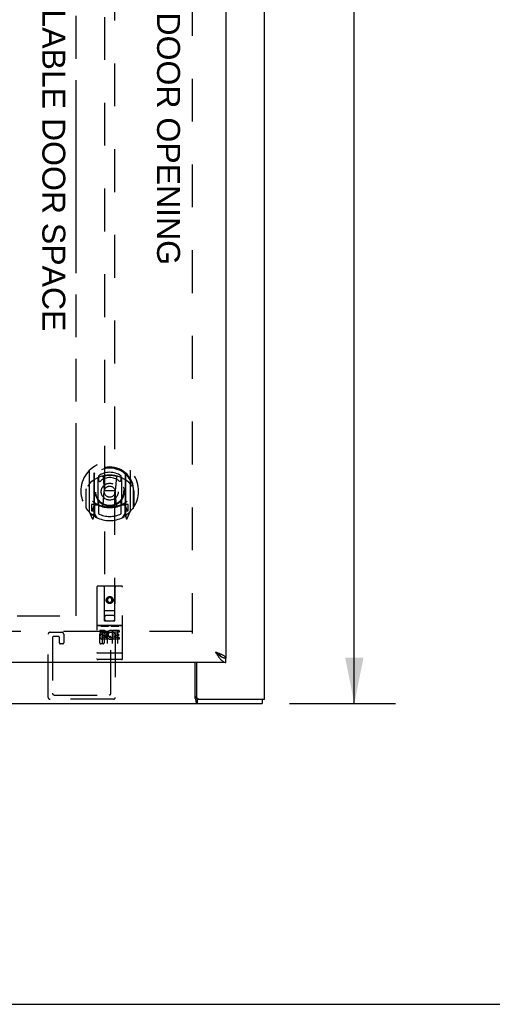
# Model space of a CAD drawing. Header units: inches. Extents: x 0 to 189, y 0 to 122.
# Tile 15 of 35: x 89 to 100, y 0 to 24. Entities that reach past the tile are written whole.
import ezdxf

# ---------------------------------------------------------------- set-up
doc = ezdxf.new("R2010")
doc.units = ezdxf.units.IN
doc.header["$LTSCALE"] = 10.388889
doc.header["$MEASUREMENT"] = 0
doc.linetypes.add('HIDDEN', pattern=[0.2, 0.1, -0.1])
doc.linetypes.add('PHANTOM', pattern=[0.8, 0.45, -0.05, 0.1, -0.05, 0.1, -0.05])
doc.layers.get('0').update_dxf_attribs({"linetype": 'CONTINUOUS'})
for name, color, linetype in [('02___PRT_ALL_AXES', 7, 'CONTINUOUS'), ('AVAIL_DOOR_SPACE', 7, 'CONTINUOUS'), ('DEFAULT_2', 8, 'HIDDEN'), ('DIMENSIONS', 7, 'CONTINUOUS')]:
    doc.layers.add(name, color=color, linetype=linetype)
doc.styles.get("Standard").update_dxf_attribs({"font": 'arial.ttf'})
doc.dimstyles.new('DIMSTYLE_1', dxfattribs={"dimtxt": 0.833333, "dimasz": 1.111111, "dimexe": 0.09, "dimexo": 0.07, "dimgap": 0.0375, "dimtad": 0, "dimtih": 1, "dimtoh": 1, "dimzin": 4, "dimdsep": 46, "dimtxsty": 'Standard', "dimblk": '_FILLED', "dimblk1": '_FILLED', "dimblk2": '_FILLED', "dimcen": 0.09, "dimazin": 1, "dimtfac": 1, "dimtdec": 3, "dimtofl": 0, "dimtmove": 0, "dimatfit": 3, "dimldrblk": '_FILLED', "dimfxl": 0, "dimtolj": 1, "dimtzin": 4, "dimarcsym": 0})

# ---------------------------------------------------------------- blocks, each defined once
blk = doc.blocks.new('_FILLED')
at = {"color": 0, "linetype": 'ByBlock'}
blk.add_solid([(0, 0), (-1, 0.2), (-1, -0.2)], dxfattribs=at)
blk = doc.blocks.new('*D2')
at = {"layer": 'DIMENSIONS', "color": 2, "linetype": 'Continuous'}
for p, q in [((95.245, 78.154), (97.819, 78.154)), ((96.819, 78.154), (96.819, 43.554)), ((96.819, 7.288), (96.819, 41.888)), ((95.245, 7.288), (97.819, 7.288))]:
    blk.add_line(p, q, dxfattribs=at)
at = {"layer": 'DIMENSIONS', "color": 2, "linetype": 'Continuous', "xscale": 1.1111111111, "yscale": 1.1111111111, "zscale": 1.1111111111}
for p, rotation in [((96.819, 78.154), 90), ((96.819, 7.288), 270)]:
    blk.add_blockref('_FILLED', p, dxfattribs=dict(at, rotation=rotation))
at = {"layer": 'DIMENSIONS', "color": 2, "linetype": 'Continuous', "insert": (96.819, 43.138), "char_height": 0.8333, "width": 2.91202, "attachment_point": 2, "line_spacing_factor": 0.9}
blk.add_mtext('70.87', dxfattribs=at)
blk = doc.blocks.new('*D8')
at = {"layer": 'DIMENSIONS', "color": 2, "linetype": 'Continuous'}
for p, q in [((72.61, 76.029), (72.61, 43.554)), ((72.61, 9.413), (72.61, 41.888))]:
    blk.add_line(p, q, dxfattribs=at)
at = {"layer": 'DIMENSIONS', "color": 2, "linetype": 'Continuous', "xscale": 1.1111111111, "yscale": 1.1111111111, "zscale": 1.1111111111}
for p, rotation in [((72.61, 76.029), 90), ((72.61, 9.413), 270)]:
    blk.add_blockref('_FILLED', p, dxfattribs=dict(at, rotation=rotation))
at = {"layer": 'DIMENSIONS', "color": 2, "linetype": 'Continuous', "insert": (72.61, 43.138), "char_height": 0.8333, "width": 2.91202, "attachment_point": 2, "line_spacing_factor": 0.9}
blk.add_mtext('66.62', dxfattribs=at)
blk = doc.blocks.new('*D9')
at = {"layer": 'DIMENSIONS', "color": 2, "linetype": 'Continuous'}
for p, q in [((72.61, 9.413), (72.61, 11.635)), ((72.61, 8.288), (72.61, 5.751)), ((72.61, 5.751), (71.637, 5.751))]:
    blk.add_line(p, q, dxfattribs=at)
at = {"layer": 'DIMENSIONS', "color": 2, "linetype": 'Continuous', "xscale": 1.1111111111, "yscale": 1.1111111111, "zscale": 1.1111111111}
for p, rotation in [((72.61, 9.413), 270), ((72.61, 8.288), 90)]:
    blk.add_blockref('_FILLED', p, dxfattribs=dict(at, rotation=rotation))
at = {"layer": 'DIMENSIONS', "color": 2, "linetype": 'Continuous', "insert": (71.221, 6.168), "char_height": 0.8333, "width": 2.26456, "attachment_point": 3, "line_spacing_factor": 0.9}
blk.add_mtext('1.13', dxfattribs=at)
blk = doc.blocks.new('*D12')
at = {"layer": 'DIMENSIONS', "color": 2, "linetype": 'Continuous'}
for p, q in [((90.077, 57.43), (87.769, 57.43)), ((93.702, 57.43), (95.924, 57.43))]:
    blk.add_line(p, q, dxfattribs=at)
at = {"layer": 'DIMENSIONS', "color": 2, "linetype": 'Continuous', "xscale": 1.1111111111, "yscale": 1.1111111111, "zscale": 1.1111111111}
blk.add_blockref('_FILLED', (90.077, 57.43), dxfattribs=at)
at = {"layer": 'DIMENSIONS', "color": 2, "linetype": 'Continuous', "xscale": 1.1111111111, "yscale": 1.1111111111, "zscale": 1.1111111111, "rotation": 180}
blk.add_blockref('_FILLED', (93.702, 57.43), dxfattribs=at)
at = {"layer": 'DIMENSIONS', "color": 2, "linetype": 'Continuous', "insert": (87.353, 57.846), "char_height": 0.8333, "width": 2.26456, "attachment_point": 3, "line_spacing_factor": 0.9}
blk.add_mtext('3.63', dxfattribs=at)

msp = doc.modelspace()

# ---------------------------------------------------------------- linework, layer by layer
at = {"color": 3, "linetype": 'Continuous'}
for p, q in [((94.639, 7.392), (94.639, 78.05)), ((93.702, 77.05), (93.702, 8.392)), ((93.702, 8.288), (63.518, 8.288)), ((92.962, 7.412), (92.962, 8.288)), ((92.993, 8.288), (92.993, 7.452)), ((63.195, 7.288), (94.587, 7.288)), ((92.973, 7.371), (92.975, 7.355)), ((93.053, 7.392), (94.639, 7.392))]:
    msp.add_line(p, q, dxfattribs=at)
at = {"color": 7, "linetype": 'Continuous'}
for p, q in [((93.578, 8.434), (93.589, 8.427)), ((93.702, 8.288), (93.702, 8.392)), ((93.053, 7.392), (93.012, 7.392)), ((93.012, 7.392), (93.012, 7.288)), ((94.587, 7.392), (94.587, 7.288)), ((0, 0), (188.889, 0))]:
    msp.add_line(p, q, dxfattribs=at)
at = {"color": 3, "linetype": 'Continuous'}
for points in [[(93.605, 8.475), (93.592, 8.481), (93.578, 8.487), (93.564, 8.493), (93.55, 8.499), (93.534, 8.505), (93.519, 8.511), (93.503, 8.517), (93.487, 8.523), (93.471, 8.528), (93.455, 8.534)], [(93.455, 8.534), (93.465, 8.518), (93.476, 8.502), (93.486, 8.486), (93.496, 8.471), (93.507, 8.455), (93.517, 8.44), (93.527, 8.425), (93.537, 8.411), (93.548, 8.397)], [(93.548, 8.397), (93.558, 8.384), (93.568, 8.372), (93.578, 8.36), (93.589, 8.349), (93.599, 8.339), (93.609, 8.329), (93.62, 8.321), (93.63, 8.313), (93.64, 8.307), (93.65, 8.301), (93.661, 8.296), (93.671, 8.293), (93.681, 8.29), (93.691, 8.288), (93.702, 8.288)], [(93.702, 8.392), (93.701, 8.398), (93.7, 8.404), (93.697, 8.41), (93.693, 8.416), (93.689, 8.422), (93.683, 8.428), (93.676, 8.433), (93.669, 8.439), (93.66, 8.445), (93.651, 8.451), (93.641, 8.457), (93.63, 8.463), (93.618, 8.469), (93.605, 8.475)], [(92.962, 7.412), (92.964, 7.409), (92.965, 7.406), (92.966, 7.402), (92.968, 7.397), (92.969, 7.393), (92.97, 7.388), (92.971, 7.382), (92.972, 7.377), (92.973, 7.371)], [(92.975, 7.355), (92.976, 7.349), (92.977, 7.344), (92.978, 7.339), (92.978, 7.334), (92.979, 7.329), (92.98, 7.325), (92.982, 7.321), (92.983, 7.317), (92.984, 7.314), (92.985, 7.31), (92.987, 7.307), (92.988, 7.304), (92.99, 7.301), (92.992, 7.299), (92.993, 7.296), (92.995, 7.295), (92.997, 7.293), (92.999, 7.292), (93.001, 7.291), (93.003, 7.29), (93.005, 7.289), (93.007, 7.288), (93.009, 7.288), (93.012, 7.288)]]:
    msp.add_lwpolyline(points, dxfattribs=at)
at = {"color": 7, "linetype": 'Continuous'}
for points in [[(93.455, 8.534), (93.465, 8.525), (93.476, 8.516), (93.486, 8.507), (93.496, 8.498), (93.507, 8.489), (93.517, 8.48), (93.527, 8.471), (93.537, 8.463), (93.548, 8.455), (93.558, 8.448), (93.568, 8.44), (93.578, 8.434)], [(93.586, 8.429), (93.582, 8.435), (93.577, 8.442), (93.57, 8.449), (93.564, 8.456), (93.556, 8.463), (93.548, 8.47), (93.539, 8.477), (93.53, 8.485), (93.52, 8.492), (93.51, 8.499), (93.499, 8.506), (93.488, 8.513), (93.478, 8.52), (93.466, 8.527), (93.455, 8.534)], [(93.589, 8.427), (93.599, 8.421), (93.609, 8.416), (93.62, 8.411), (93.63, 8.407), (93.64, 8.403), (93.65, 8.399), (93.661, 8.397), (93.671, 8.395), (93.681, 8.393), (93.691, 8.392), (93.702, 8.392)], [(92.962, 7.464), (92.964, 7.463), (92.967, 7.461), (92.969, 7.46), (92.971, 7.458), (92.973, 7.457), (92.974, 7.455), (92.976, 7.453), (92.978, 7.451), (92.979, 7.448), (92.981, 7.445), (92.983, 7.442), (92.984, 7.439), (92.986, 7.436), (92.987, 7.433), (92.988, 7.43), (92.99, 7.427), (92.991, 7.423)], [(92.991, 7.423), (92.993, 7.416), (92.995, 7.413), (92.996, 7.41), (92.997, 7.407), (92.998, 7.404), (93, 7.401), (93.001, 7.399), (93.002, 7.397), (93.004, 7.395), (93.006, 7.394), (93.007, 7.393), (93.009, 7.392), (93.011, 7.392), (93.012, 7.392)]]:
    msp.add_lwpolyline(points, dxfattribs=at)
at = {"color": 3, "linetype": 'Continuous'}
msp.add_arc((93.053, 7.452), 0.06, 180, 270, dxfattribs=at)
at = {"layer": '02___PRT_ALL_AXES', "color": 8, "linetype": 'HIDDEN'}
for p, q in [((91.172, 9.181), (90.607, 9.181)), ((90.745, 9.059), (90.652, 9.059)), ((90.652, 9.059), (90.652, 9.017)), ((90.745, 9.017), (90.652, 9.017)), ((90.749, 8.973), (90.702, 8.973)), ((90.745, 8.932), (90.716, 8.932)), ((90.809, 8.889), (90.716, 8.889)), ((90.809, 8.846), (90.716, 8.846)), ((90.809, 8.889), (90.809, 8.846)), ((90.941, 8.894), (90.957, 8.855)), ((90.965, 9.024), (90.952, 9.005)), ((90.961, 9.049), (90.965, 9.047)), ((91.121, 9.059), (90.965, 9.059)), ((90.965, 9.059), (90.965, 9.047)), ((90.965, 9.024), (90.965, 8.846)), ((91.121, 8.846), (90.965, 8.846)), ((91.121, 9.017), (91.008, 9.017)), ((91.008, 9.017), (91.008, 8.973)), ((91.1, 8.973), (91.008, 8.973)), ((91.1, 8.931), (91.008, 8.931)), ((91.008, 8.931), (91.008, 8.889)), ((91.121, 8.889), (91.008, 8.889)), ((91.1, 8.973), (91.1, 8.931)), ((91.121, 9.059), (91.121, 9.017)), ((91.121, 8.889), (91.121, 8.846)), ((91.172, 8.353), (90.607, 8.353))]:
    msp.add_line(p, q, dxfattribs=at)
msp.add_circle((90.889, 9.798), 0.085, dxfattribs=at)
for centre, radius, start, end in [((90.716, 8.911), 0.0644, 102.2995, 270.0775), ((90.716, 8.911), 0.0219, 89.9011, 270), ((90.745, 8.996), 0.0635, 270, 90), ((90.745, 8.995), 0.0219, 280.307, 90), ((90.915, 8.953), 0.107, 64.2636, 293.4027), ((90.915, 8.953), 0.0639, 54.8895, 293.4026)]:
    msp.add_arc(centre, radius, start, end, dxfattribs=at)
at = {"layer": 'AVAIL_DOOR_SPACE', "color": 40, "linetype": 'PHANTOM'}
for p, q in [((90.077, 9.413), (90.077, 36.02)), ((65.268, 9.413), (90.077, 9.413))]:
    msp.add_line(p, q, dxfattribs=at)
at = {"layer": 'DEFAULT_2', "color": 8, "linetype": 'HIDDEN'}
for p, q in [((92.889, 76.456), (92.889, 8.986)), ((90.764, 40.55), (90.764, 9.298)), ((91.014, 9.298), (91.014, 40.55)), ((90.389, 12.926), (90.389, 11.959)), ((91.389, 11.959), (91.389, 12.926)), ((90.507, 12.872), (90.507, 11.856)), ((90.514, 12.847), (90.514, 11.844)), ((90.607, 12.124), (90.607, 12.756)), ((90.614, 12.808), (90.614, 12.705)), ((90.727, 12.782), (90.757, 12.442)), ((91.052, 12.782), (91.022, 12.442)), ((91.164, 12.705), (91.164, 12.808)), ((91.172, 12.756), (91.172, 12.124)), ((91.264, 12.847), (91.264, 11.844)), ((91.272, 12.872), (91.272, 11.856)), ((90.307, 12.442), (90.322, 12.442)), ((90.307, 12.442), (90.307, 12.054)), ((90.314, 12.489), (90.314, 12.492)), ((90.314, 12.031), (90.314, 12.489)), ((90.726, 12.098), (90.757, 12.442)), ((91.022, 12.442), (90.757, 12.442)), ((91.052, 12.098), (91.022, 12.442)), ((91.472, 12.442), (91.457, 12.442)), ((91.464, 12.489), (91.464, 12.492)), ((91.464, 12.031), (91.464, 12.489)), ((91.472, 12.442), (91.472, 12.054)), ((90.394, 11.948), (90.464, 11.773)), ((90.507, 12.113), (90.447, 12.113)), ((90.447, 12.113), (90.447, 11.963)), ((90.447, 11.963), (90.514, 11.963)), ((90.484, 12.017), (90.455, 11.971)), ((90.517, 12.076), (90.517, 11.869)), ((90.607, 12.114), (90.534, 12.114)), ((90.603, 12.096), (90.537, 12.096)), ((90.614, 12.144), (90.614, 11.891)), ((91.164, 11.891), (91.164, 12.144)), ((91.244, 12.114), (91.172, 12.114)), ((91.242, 12.096), (91.176, 12.096)), ((91.262, 11.869), (91.262, 12.076)), ((91.264, 11.963), (91.332, 11.963)), ((91.332, 12.113), (91.272, 12.113)), ((91.323, 11.971), (91.294, 12.017)), ((91.315, 11.773), (91.385, 11.948)), ((91.332, 11.963), (91.332, 12.113)), ((90.485, 11.853), (90.49, 11.85)), ((90.493, 11.776), (90.507, 11.856)), ((90.584, 11.794), (90.514, 11.903)), ((91.264, 11.903), (91.194, 11.794)), ((91.272, 11.856), (91.286, 11.776)), ((91.293, 11.852), (91.293, 11.853)), ((91.293, 11.853), (91.293, 11.853)), ((91.293, 11.853), (91.293, 11.853)), ((90.577, 10.108), (90.577, 8.383)), ((91.172, 10.138), (90.607, 10.138)), ((90.763, 9.298), (90.759, 10.108)), ((91.016, 9.298), (91.019, 10.108)), ((91.202, 8.383), (91.202, 10.108)), ((90.889, 9.871), (90.827, 9.835)), ((90.827, 9.835), (90.837, 9.829)), ((90.827, 9.835), (90.827, 9.763)), ((90.889, 9.859), (90.837, 9.829)), ((90.837, 9.829), (90.837, 9.768)), ((90.952, 9.835), (90.889, 9.871)), ((90.889, 9.871), (90.889, 9.859)), ((90.942, 9.829), (90.889, 9.859)), ((90.952, 9.835), (90.942, 9.829)), ((90.942, 9.768), (90.942, 9.829)), ((90.952, 9.763), (90.952, 9.835)), ((90.762, 9.548), (91.017, 9.548)), ((90.827, 9.763), (90.837, 9.768)), ((90.827, 9.763), (90.889, 9.727)), ((90.837, 9.768), (90.889, 9.738)), ((90.889, 9.738), (90.942, 9.768)), ((90.889, 9.727), (90.952, 9.763)), ((90.889, 9.727), (90.889, 9.738)), ((90.952, 9.763), (90.942, 9.768)), ((90.974, 9.423), (90.804, 9.423)), ((90.607, 9.181), (91.172, 9.181)), ((90.678, 9.165), (90.85, 9.165)), ((90.763, 9.298), (90.764, 9.298)), ((90.764, 9.298), (91.014, 9.298)), ((90.928, 9.165), (91.1, 9.165)), ((91.014, 9.298), (91.016, 9.298)), ((92.889, 9.038), (64.893, 9.038)), ((89.398, 7.438), (89.398, 8.971)), ((89.444, 9.017), (89.727, 9.017)), ((89.502, 8.89), (89.502, 7.542)), ((89.646, 8.913), (89.525, 8.913)), ((89.669, 8.759), (89.669, 8.89)), ((89.773, 8.971), (89.773, 8.759)), ((90.648, 8.759), (90.648, 8.971)), ((90.694, 9.017), (90.977, 9.017)), ((90.702, 9.051), (90.702, 8.745)), ((90.752, 8.89), (90.752, 8.759)), ((90.896, 8.913), (90.775, 8.913)), ((90.827, 9.051), (90.827, 8.745)), ((90.919, 7.542), (90.919, 8.89)), ((90.952, 9.051), (90.952, 8.745)), ((91.023, 8.971), (91.023, 7.438)), ((91.077, 9.051), (91.077, 8.745)), ((89.75, 8.736), (89.692, 8.736)), ((90.729, 8.736), (90.671, 8.736)), ((90.594, 8.512), (90.593, 8.512)), ((90.595, 8.512), (90.594, 8.512)), ((90.596, 8.512), (90.595, 8.512)), ((90.596, 8.512), (90.596, 8.512)), ((90.599, 8.512), (90.598, 8.512)), ((90.598, 8.512), (90.598, 8.512)), ((90.6, 8.512), (90.599, 8.512)), ((90.601, 8.512), (90.6, 8.512)), ((90.602, 8.511), (90.601, 8.512)), ((90.603, 8.511), (90.602, 8.511)), ((90.604, 8.511), (90.603, 8.511)), ((90.603, 8.511), (90.603, 8.511)), ((90.605, 8.511), (90.604, 8.511)), ((90.606, 8.511), (90.605, 8.511)), ((90.607, 8.511), (90.606, 8.511)), ((91.172, 8.511), (90.607, 8.511)), ((90.857, 8.353), (90.672, 8.353)), ((91.107, 8.353), (90.922, 8.353)), ((91.172, 8.511), (91.173, 8.511)), ((91.173, 8.511), (91.174, 8.511)), ((91.174, 8.511), (91.175, 8.511)), ((91.175, 8.511), (91.176, 8.511)), ((91.175, 8.511), (91.175, 8.511)), ((91.176, 8.511), (91.177, 8.512)), ((91.177, 8.512), (91.178, 8.512)), ((91.178, 8.512), (91.179, 8.512)), ((91.179, 8.512), (91.18, 8.512)), ((91.18, 8.512), (91.181, 8.512)), ((91.18, 8.512), (91.18, 8.512)), ((91.181, 8.512), (91.182, 8.512)), ((91.182, 8.512), (91.183, 8.512)), ((91.183, 8.512), (91.184, 8.512)), ((91.184, 8.512), (91.185, 8.512)), ((91.184, 8.512), (91.184, 8.512)), ((91.185, 8.512), (91.186, 8.512)), ((89.548, 7.496), (90.873, 7.496)), ((90.977, 7.392), (89.444, 7.392))]:
    msp.add_line(p, q, dxfattribs=at)
for points in [[(90.435, 12.657), (90.433, 12.656), (90.432, 12.655), (90.43, 12.653), (90.429, 12.652), (90.427, 12.65), (90.425, 12.649), (90.424, 12.647), (90.422, 12.645), (90.42, 12.644), (90.418, 12.642), (90.417, 12.64), (90.415, 12.638), (90.413, 12.636), (90.411, 12.633), (90.409, 12.631), (90.407, 12.629), (90.405, 12.626), (90.403, 12.624), (90.401, 12.621), (90.399, 12.618), (90.396, 12.616), (90.394, 12.613), (90.392, 12.61), (90.389, 12.606), (90.387, 12.603), (90.385, 12.6), (90.382, 12.596), (90.38, 12.592), (90.377, 12.588), (90.374, 12.584), (90.372, 12.58), (90.369, 12.576), (90.366, 12.571), (90.363, 12.566), (90.36, 12.561), (90.357, 12.556)], [(90.701, 12.799), (90.707, 12.801), (90.712, 12.802), (90.717, 12.804), (90.723, 12.805), (90.728, 12.806), (90.734, 12.807), (90.739, 12.809), (90.745, 12.81), (90.75, 12.811), (90.756, 12.812), (90.761, 12.813), (90.767, 12.814), (90.772, 12.815), (90.778, 12.816), (90.783, 12.817), (90.789, 12.818), (90.794, 12.818), (90.8, 12.819), (90.805, 12.82), (90.811, 12.821), (90.817, 12.821), (90.822, 12.822), (90.828, 12.822), (90.833, 12.823), (90.839, 12.823), (90.844, 12.823), (90.85, 12.824), (90.856, 12.824), (90.861, 12.824), (90.867, 12.825), (90.872, 12.825), (90.878, 12.825), (90.884, 12.825), (90.889, 12.825), (90.895, 12.825), (90.9, 12.825), (90.906, 12.825), (90.912, 12.825), (90.917, 12.824), (90.923, 12.824), (90.928, 12.824), (90.934, 12.823), (90.94, 12.823), (90.945, 12.823), (90.951, 12.822), (90.956, 12.822), (90.962, 12.821), (90.967, 12.821), (90.973, 12.82), (90.979, 12.819), (90.984, 12.818), (90.99, 12.818), (90.995, 12.817), (91.001, 12.816), (91.006, 12.815), (91.012, 12.814), (91.017, 12.813), (91.023, 12.812), (91.028, 12.811), (91.034, 12.81), (91.039, 12.809), (91.045, 12.807), (91.05, 12.806), (91.056, 12.805), (91.061, 12.804), (91.066, 12.802), (91.072, 12.801), (91.077, 12.799)], [(91.422, 12.556), (91.419, 12.561), (91.416, 12.566), (91.413, 12.571), (91.41, 12.576), (91.407, 12.58), (91.404, 12.584), (91.402, 12.588), (91.399, 12.592), (91.396, 12.596), (91.394, 12.6), (91.391, 12.603), (91.389, 12.606), (91.387, 12.61), (91.384, 12.613), (91.382, 12.616), (91.38, 12.618), (91.378, 12.621), (91.376, 12.624), (91.374, 12.626), (91.371, 12.629), (91.369, 12.631), (91.368, 12.633), (91.366, 12.636), (91.364, 12.638), (91.362, 12.64), (91.36, 12.642), (91.358, 12.644), (91.356, 12.645), (91.355, 12.647), (91.353, 12.649), (91.351, 12.65), (91.35, 12.652), (91.348, 12.653), (91.347, 12.655), (91.345, 12.656), (91.344, 12.657)], [(90.672, 9.164), (90.672, 9.164), (90.672, 9.164), (90.672, 9.164), (90.672, 9.164), (90.672, 9.164), (90.672, 9.164), (90.672, 9.164), (90.672, 9.165), (90.673, 9.165), (90.673, 9.165), (90.673, 9.165), (90.673, 9.165), (90.673, 9.165), (90.673, 9.165), (90.673, 9.165), (90.673, 9.165), (90.673, 9.165), (90.674, 9.165), (90.674, 9.165), (90.674, 9.165), (90.674, 9.165), (90.674, 9.165), (90.674, 9.165), (90.674, 9.165), (90.675, 9.165), (90.675, 9.165), (90.675, 9.165), (90.675, 9.165), (90.675, 9.165), (90.675, 9.165), (90.675, 9.165), (90.676, 9.165), (90.676, 9.165), (90.676, 9.165), (90.676, 9.165), (90.676, 9.165), (90.677, 9.165), (90.677, 9.165), (90.677, 9.165), (90.677, 9.165), (90.677, 9.165), (90.677, 9.165), (90.678, 9.165), (90.678, 9.165), (90.678, 9.165)], [(90.85, 9.165), (90.85, 9.165), (90.851, 9.165), (90.851, 9.165), (90.851, 9.165), (90.851, 9.165), (90.851, 9.165), (90.852, 9.165), (90.852, 9.165), (90.852, 9.165), (90.852, 9.165), (90.852, 9.165), (90.852, 9.165), (90.853, 9.165), (90.853, 9.165), (90.853, 9.165), (90.853, 9.165), (90.853, 9.165), (90.853, 9.165), (90.854, 9.165), (90.854, 9.165), (90.854, 9.165), (90.854, 9.165), (90.854, 9.165), (90.854, 9.165), (90.854, 9.165), (90.855, 9.165), (90.855, 9.165), (90.855, 9.165), (90.855, 9.165), (90.855, 9.165), (90.855, 9.165), (90.855, 9.165), (90.855, 9.165), (90.856, 9.165), (90.856, 9.165), (90.856, 9.165), (90.856, 9.165), (90.856, 9.165), (90.856, 9.164), (90.856, 9.164), (90.856, 9.164), (90.856, 9.164), (90.856, 9.164), (90.857, 9.164), (90.857, 9.164), (90.857, 9.164)], [(90.922, 9.164), (90.922, 9.164), (90.922, 9.164), (90.922, 9.164), (90.922, 9.164), (90.922, 9.164), (90.922, 9.164), (90.922, 9.164), (90.922, 9.165), (90.923, 9.165), (90.923, 9.165), (90.923, 9.165), (90.923, 9.165), (90.923, 9.165), (90.923, 9.165), (90.923, 9.165), (90.923, 9.165), (90.923, 9.165), (90.924, 9.165), (90.924, 9.165), (90.924, 9.165), (90.924, 9.165), (90.924, 9.165), (90.924, 9.165), (90.924, 9.165), (90.925, 9.165), (90.925, 9.165), (90.925, 9.165), (90.925, 9.165), (90.925, 9.165), (90.925, 9.165), (90.925, 9.165), (90.926, 9.165), (90.926, 9.165), (90.926, 9.165), (90.926, 9.165), (90.926, 9.165), (90.927, 9.165), (90.927, 9.165), (90.927, 9.165), (90.927, 9.165), (90.927, 9.165), (90.927, 9.165), (90.928, 9.165), (90.928, 9.165), (90.928, 9.165)], [(91.1, 9.165), (91.1, 9.165), (91.101, 9.165), (91.101, 9.165), (91.101, 9.165), (91.101, 9.165), (91.101, 9.165), (91.102, 9.165), (91.102, 9.165), (91.102, 9.165), (91.102, 9.165), (91.102, 9.165), (91.102, 9.165), (91.103, 9.165), (91.103, 9.165), (91.103, 9.165), (91.103, 9.165), (91.103, 9.165), (91.103, 9.165), (91.104, 9.165), (91.104, 9.165), (91.104, 9.165), (91.104, 9.165), (91.104, 9.165), (91.104, 9.165), (91.104, 9.165), (91.105, 9.165), (91.105, 9.165), (91.105, 9.165), (91.105, 9.165), (91.105, 9.165), (91.105, 9.165), (91.105, 9.165), (91.105, 9.165), (91.106, 9.165), (91.106, 9.165), (91.106, 9.165), (91.106, 9.165), (91.106, 9.165), (91.106, 9.164), (91.106, 9.164), (91.106, 9.164), (91.106, 9.164), (91.106, 9.164), (91.107, 9.164), (91.107, 9.164), (91.107, 9.164)], [(90.593, 8.512), (90.593, 8.512), (90.592, 8.512), (90.592, 8.512), (90.591, 8.512), (90.591, 8.512), (90.591, 8.513), (90.59, 8.513), (90.59, 8.513), (90.59, 8.513), (90.589, 8.513), (90.589, 8.513), (90.589, 8.513), (90.588, 8.513), (90.588, 8.513), (90.588, 8.513), (90.587, 8.513), (90.587, 8.513), (90.587, 8.513), (90.586, 8.513), (90.586, 8.513), (90.586, 8.514), (90.586, 8.514), (90.585, 8.514), (90.585, 8.514), (90.585, 8.514), (90.584, 8.514), (90.584, 8.514), (90.584, 8.514), (90.584, 8.514), (90.583, 8.514), (90.583, 8.514), (90.583, 8.514), (90.582, 8.514), (90.582, 8.515), (90.582, 8.515), (90.582, 8.515), (90.582, 8.515), (90.581, 8.515), (90.581, 8.515), (90.581, 8.515), (90.581, 8.515), (90.58, 8.515), (90.58, 8.515), (90.58, 8.515), (90.58, 8.516), (90.58, 8.516), (90.58, 8.516), (90.579, 8.516), (90.579, 8.516), (90.579, 8.516), (90.579, 8.516), (90.579, 8.516), (90.579, 8.516), (90.578, 8.516), (90.578, 8.516), (90.578, 8.517), (90.578, 8.517), (90.578, 8.517), (90.578, 8.517), (90.578, 8.517), (90.578, 8.517), (90.577, 8.517), (90.577, 8.517), (90.577, 8.517), (90.577, 8.517), (90.577, 8.518), (90.577, 8.518), (90.577, 8.518), (90.577, 8.518), (90.577, 8.518), (90.577, 8.518), (90.577, 8.518), (90.577, 8.518), (90.577, 8.518), (90.577, 8.519), (90.577, 8.519), (90.577, 8.519), (90.577, 8.519)], [(90.598, 8.512), (90.597, 8.512), (90.596, 8.512)], [(91.186, 8.512), (91.186, 8.512), (91.187, 8.512), (91.187, 8.512), (91.187, 8.512), (91.188, 8.513), (91.188, 8.513), (91.188, 8.513), (91.189, 8.513), (91.189, 8.513), (91.189, 8.513), (91.19, 8.513), (91.19, 8.513), (91.19, 8.513), (91.191, 8.513), (91.191, 8.513), (91.191, 8.513), (91.192, 8.513), (91.192, 8.513), (91.192, 8.513), (91.193, 8.514), (91.193, 8.514), (91.193, 8.514), (91.194, 8.514), (91.194, 8.514), (91.194, 8.514), (91.194, 8.514), (91.195, 8.514), (91.195, 8.514), (91.195, 8.514), (91.195, 8.514), (91.196, 8.514), (91.196, 8.514), (91.196, 8.515), (91.196, 8.515), (91.197, 8.515), (91.197, 8.515), (91.197, 8.515), (91.197, 8.515), (91.198, 8.515), (91.198, 8.515), (91.198, 8.515), (91.198, 8.515), (91.198, 8.515), (91.199, 8.516), (91.199, 8.516), (91.199, 8.516), (91.199, 8.516), (91.199, 8.516), (91.199, 8.516), (91.2, 8.516), (91.2, 8.516), (91.2, 8.516), (91.2, 8.516), (91.2, 8.516), (91.2, 8.517), (91.2, 8.517), (91.201, 8.517), (91.201, 8.517), (91.201, 8.517), (91.201, 8.517), (91.201, 8.517), (91.201, 8.517), (91.201, 8.517), (91.201, 8.517), (91.201, 8.518), (91.201, 8.518), (91.201, 8.518), (91.201, 8.518), (91.202, 8.518), (91.202, 8.518), (91.202, 8.518), (91.202, 8.518), (91.202, 8.518), (91.202, 8.519), (91.202, 8.519), (91.202, 8.519), (91.202, 8.519)]]:
    msp.add_lwpolyline(points, dxfattribs=at)
for centre, radius in [((90.889, 12.424), 0.35), ((90.889, 12.424), 0.335), ((90.889, 12.424), 0.205), ((90.889, 12.424), 0.133), ((90.889, 9.798), 0.0845)]:
    msp.add_circle(centre, radius, dxfattribs=at)
for centre, radius, start, end in [((90.889, 12.442), 0.7, 305.5126, 234.4874), ((90.889, 12.44), 0.583, 0.2464, 179.7536), ((90.889, 12.414), 0.58, 7.6622, 172.3378), ((90.404, 12.926), 0.015, 135.0748, 180), ((90.889, 12.414), 0.48, 55.0461, 124.9539), ((91.374, 12.926), 0.015, 0, 44.9252), ((90.889, 12.125), 0.7, 49.529, 130.471), ((90.522, 12.872), 0.015, 130.3587, 180), ((90.534, 12.847), 0.02, 129.3378, 179.9984), ((90.622, 12.756), 0.015, 112.9863, 180), ((90.644, 12.705), 0.03, 180, 311.1261), ((90.889, 12.424), 0.343, 48.8739, 131.1261), ((90.707, 12.78), 0.02, 5.0796, 105.5752), ((91.072, 12.78), 0.02, 74.4248, 174.9204), ((91.134, 12.705), 0.03, 228.8739, 360), ((91.157, 12.756), 0.015, 0, 67.0137), ((91.244, 12.847), 0.02, 0, 50.6594), ((91.257, 12.872), 0.015, 0, 49.6413), ((90.334, 12.489), 0.02, 172.3378, 180), ((91.444, 12.489), 0.02, 0, 7.6622), ((90.889, 12.755), 0.7, 233.2319, 306.7681), ((90.644, 12.144), 0.03, 48.8739, 180), ((91.134, 12.144), 0.03, 0, 131.1261), ((90.334, 12.031), 0.02, 180, 215.2961), ((90.889, 12.424), 0.7, 215.2961, 324.7039), ((90.404, 11.959), 0.015, 180, 224.9252), ((90.459, 11.968), 0.005, 147.3208, 270), ((90.326, 12.118), 0.188, 327.3208, 360), ((90.534, 12.094), 0.02, 90, 180), ((90.537, 12.076), 0.02, 90, 180), ((90.603, 12.076), 0.02, 66.536, 90), ((90.622, 12.124), 0.015, 180, 247.0137), ((90.889, 12.737), 0.7, 246.536, 293.464), ((90.889, 12.424), 0.343, 228.8739, 311.1261), ((90.706, 12.1), 0.02, 254.3869, 354.9204), ((91.072, 12.1), 0.02, 185.0796, 285.6131), ((91.157, 12.124), 0.015, 292.9863, 360), ((91.176, 12.076), 0.02, 90, 113.464), ((91.242, 12.076), 0.02, 0, 90), ((91.244, 12.094), 0.02, 0, 90), ((91.452, 12.118), 0.188, 180, 212.6792), ((91.319, 11.968), 0.005, 270, 32.6792), ((91.374, 11.959), 0.015, 315.0748, 360), ((91.444, 12.031), 0.02, 324.7039, 360), ((90.478, 11.778), 0.015, 201.8041, 350), ((90.494, 11.889), 0.02, 234.4874, 360), ((90.497, 11.869), 0.02, 234.7457, 360), ((90.534, 11.844), 0.02, 180, 238.5295), ((90.889, 12.424), 0.6, 242.7204, 297.2796), ((91.244, 11.844), 0.02, 301.4688, 359.9992), ((91.282, 11.869), 0.02, 180, 305.2543), ((91.284, 11.889), 0.02, 180, 305.5126), ((91.301, 11.778), 0.015, 190, 338.1959), ((90.607, 10.108), 0.03, 90, 180), ((90.729, 10.108), 0.03, 0, 90), ((91.049, 10.108), 0.03, 90, 180), ((91.172, 10.108), 0.03, 0, 90), ((90.804, 9.383), 0.04, 90, 180), ((90.804, 9.338), 0.04, 180, 270), ((90.974, 9.383), 0.04, 0, 90), ((90.974, 9.338), 0.04, 270, 360), ((90.607, 9.211), 0.03, 180, 270), ((91.172, 9.211), 0.03, 270, 360), ((89.444, 8.971), 0.046, 90, 180), ((89.525, 8.89), 0.023, 90, 180), ((89.646, 8.89), 0.023, 0, 90), ((89.727, 8.971), 0.046, 0, 90), ((90.694, 8.971), 0.046, 90, 180), ((90.775, 8.89), 0.023, 90, 180), ((90.896, 8.89), 0.023, 0, 90), ((90.977, 8.971), 0.046, 0, 90), ((89.692, 8.759), 0.023, 180, 270), ((89.75, 8.759), 0.023, 270, 360), ((90.671, 8.759), 0.023, 180, 270), ((90.729, 8.759), 0.023, 270, 360), ((90.607, 8.383), 0.03, 180, 270), ((91.172, 8.383), 0.03, 270, 360), ((89.444, 7.438), 0.046, 180, 270), ((89.548, 7.542), 0.046, 180, 270), ((90.873, 7.542), 0.046, 270, 360), ((90.977, 7.438), 0.046, 270, 360)]:
    msp.add_arc(centre, radius, start, end, dxfattribs=at)

# ---------------------------------------------------------------- texts
at = {"layer": 'DIMENSIONS', "color": 2, "linetype": 'Continuous', "char_height": 0.55556, "attachment_point": 2, "rotation": 270, "line_spacing_factor": 0.9}
for s, insert, width in [('AVAILABLE DOOR SPACE', (89.812, 21.095), 9.55597), ('DOOR OPENING', (92.593, 20.978), 6.11318)]:
    msp.add_mtext(s, dxfattribs=dict(at, insert=insert, width=width))

# ---------------------------------------------------------------- dimensions: what is measured, and where the dimension line sits
at = {"layer": 'DIMENSIONS', "color": 2, "linetype": 'Continuous'}
for base, p1, p2, picture, middle in [((96.819, 7.288), (95.175, 78.154), (95.175, 7.288), '*D2', (96.819, 42.716)), ((72.61, 9.413), (90.077, 76.029), (90.077, 9.413), '*D8', (72.599, 42.716)), ((72.609673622, 8.287893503), (90.076713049, 9.412893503), (93.701713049, 8.287893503), '*D9', (70.124599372, 5.746788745))]:
    dim = msp.add_linear_dim(base=base, p1=p1, p2=p2, angle=270, text='<>\\P[]', dimstyle='DIMSTYLE_1', dxfattribs=at)
    dim.commit()
    dim.dimension.update_dxf_attribs({"geometry": picture, "text_midpoint": middle, "dimtype": 160})
dim = msp.add_linear_dim(base=(93.701713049, 57.429802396), p1=(90.076713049, 76.028893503), p2=(93.701713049, 8.391893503), text='<>\\P[]', dimstyle='DIMSTYLE_1', dxfattribs=at)
dim.commit()
dim.dimension.update_dxf_attribs({"geometry": '*D12', "text_midpoint": (86.219301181, 57.425154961), "dimtype": 160})

doc.saveas('drawing.dxf')
